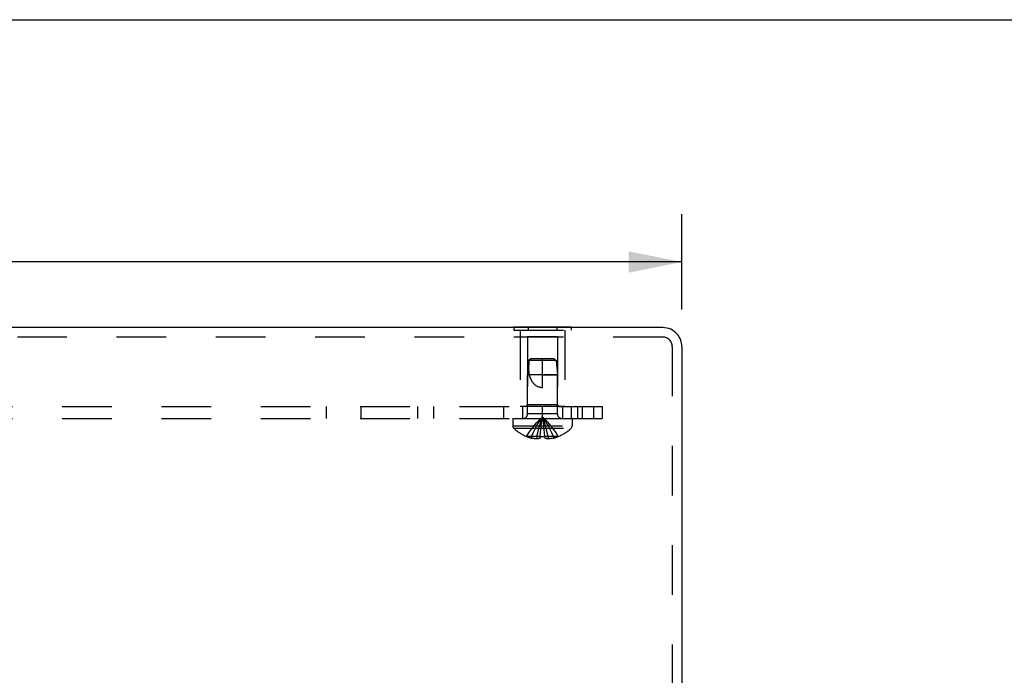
# Model space of a CAD drawing. Header units: inches. Extents: x 0 to 56.7, y 0 to 36.7.
# Tile 24 of 37: x 22.2 to 28.3, y 32.5 to 36.7. Entities that reach past the tile are written whole.
import ezdxf

# ---------------------------------------------------------------- set-up
doc = ezdxf.new("R2010")
doc.units = ezdxf.units.IN
doc.header["$LTSCALE"] = 3.116667
doc.header["$MEASUREMENT"] = 0
doc.linetypes.add('HIDDEN', pattern=[0.2, 0.1, -0.1])
doc.layers.get('0').update_dxf_attribs({"linetype": 'CONTINUOUS'})
for name, color, linetype in [('DEFAULT_2', 8, 'HIDDEN'), ('DIMENSIONS', 7, 'CONTINUOUS'), ('SUBPANEL', 7, 'CONTINUOUS')]:
    doc.layers.add(name, color=color, linetype=linetype)
doc.styles.get("Standard").update_dxf_attribs({"font": 'arial.ttf'})
doc.dimstyles.new('DIMSTYLE_1', dxfattribs={"dimtxt": 0.25, "dimasz": 0.333333, "dimexe": 0.09, "dimexo": 0.07, "dimgap": 0.0375, "dimtad": 0, "dimtih": 1, "dimtoh": 1, "dimzin": 4, "dimdsep": 46, "dimtxsty": 'Standard', "dimblk": '_FILLED', "dimblk1": '_FILLED', "dimblk2": '_FILLED', "dimcen": 0.09, "dimadec": 3, "dimazin": 1, "dimtfac": 1, "dimtdec": 3, "dimtofl": 0, "dimtmove": 0, "dimatfit": 3, "dimldrblk": '_FILLED', "dimfxl": 0, "dimtolj": 1, "dimtzin": 4, "dimarcsym": 0})

# ---------------------------------------------------------------- blocks, each defined once
blk = doc.blocks.new('_FILLED')
at = {"color": 0, "linetype": 'ByBlock'}
blk.add_solid([(0, 0), (-1, 0.2), (-1, -0.2)], dxfattribs=at)
blk = doc.blocks.new('*D12')
at = {"layer": 'DIMENSIONS', "color": 2, "linetype": 'Continuous'}
for p, q in [((16.3091, 34.8461), (16.3091, 35.4447)), ((26.3091, 34.8461), (26.3091, 35.4447)), ((16.3091, 35.1447), (20.7473, 35.1447)), ((26.3091, 35.1447), (21.8709, 35.1447))]:
    blk.add_line(p, q, dxfattribs=at)
at = {"layer": 'DIMENSIONS', "color": 2, "linetype": 'Continuous', "xscale": 0.3333333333, "yscale": 0.3333333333, "zscale": 0.3333333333, "rotation": 180}
blk.add_blockref('_FILLED', (16.3091, 35.1447), dxfattribs=at)
at = {"layer": 'DIMENSIONS', "color": 2, "linetype": 'Continuous', "xscale": 0.3333333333, "yscale": 0.3333333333, "zscale": 0.3333333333}
blk.add_blockref('_FILLED', (26.3091, 35.1447), dxfattribs=at)
at = {"layer": 'DIMENSIONS', "color": 2, "linetype": 'Continuous', "insert": (21.3091, 35.2697), "char_height": 0.25, "width": 0.873606, "attachment_point": 2, "line_spacing_factor": 0.9}
blk.add_mtext('10.00', dxfattribs=at)

msp = doc.modelspace()

# ---------------------------------------------------------------- linework, layer by layer
at = {"color": 7, "linetype": 'Continuous'}
for p, q in [((0, 36.6667), (56.6667, 36.6667)), ((25.2539, 34.7367), (25.6142, 34.7367)), ((25.2539, 34.7367), (25.2539, 34.7327)), ((25.344, 34.7367), (25.344, 34.7327)), ((25.5241, 34.7367), (25.5241, 34.7327)), ((25.6142, 34.7367), (25.6142, 34.7327))]:
    msp.add_line(p, q, dxfattribs=at)
at = {"color": 3, "linetype": 'Continuous'}
for p, q in [((26.1891, 34.7327), (16.4291, 34.7327)), ((26.3091, 34.6127), (26.3091, 29.7397))]:
    msp.add_line(p, q, dxfattribs=at)
at = {"color": 7, "linetype": 'Continuous'}
msp.add_arc((26.1891, 34.6127), 0.12, 40.40271, 90, dxfattribs=at)
at = {"color": 3, "linetype": 'Continuous'}
msp.add_arc((26.1891, 34.6127), 0.12, 0, 40.40271, dxfattribs=at)
at = {"layer": 'DEFAULT_2', "color": 8, "linetype": 'HIDDEN'}
for p, q in [((25.2539, 34.7327), (25.2539, 34.7157)), ((25.2539, 34.7157), (25.6142, 34.7157)), ((25.2941, 34.7157), (25.2941, 34.2367)), ((25.344, 34.7327), (25.344, 34.7157)), ((25.5241, 34.7327), (25.5241, 34.7157)), ((25.5741, 34.7157), (25.5741, 34.2367)), ((25.6142, 34.7327), (25.6142, 34.7157)), ((26.1891, 34.6727), (16.4291, 34.6727)), ((25.5291, 34.6742), (25.3391, 34.6742)), ((25.3391, 34.6742), (25.3391, 34.2467)), ((25.5291, 34.6742), (25.5291, 34.2467)), ((26.2491, 34.6127), (26.2491, 29.7397)), ((25.3491, 34.5268), (25.3401, 34.4367)), ((25.3601, 34.5367), (25.3491, 34.5268)), ((25.3491, 34.5268), (25.3548, 34.5319)), ((25.519, 34.5268), (25.3491, 34.5268)), ((25.3548, 34.5319), (25.3601, 34.5367)), ((25.5081, 34.5367), (25.3601, 34.5367)), ((25.4341, 34.3567), (25.4341, 34.5367)), ((25.5081, 34.5367), (25.519, 34.5268)), ((25.519, 34.5268), (25.5281, 34.4367)), ((25.5281, 34.4367), (25.3401, 34.4367)), ((25.3401, 34.1899), (25.3401, 34.4367)), ((25.4341, 34.4367), (25.5281, 34.4367)), ((25.5281, 34.1899), (25.5281, 34.4367)), ((25.3391, 34.2467), (25.3291, 34.2367)), ((25.5291, 34.2467), (25.3391, 34.2467)), ((25.5291, 34.2467), (25.5391, 34.2367)), ((25.5741, 34.2367), (25.2941, 34.2367)), ((25.5281, 34.1899), (25.3401, 34.1899)), ((25.2476, 34.1617), (25.6206, 34.1617)), ((25.2476, 34.1617), (25.2476, 34.1152)), ((25.4426, 34.113), (25.4399, 34.1335)), ((25.6206, 34.1617), (25.6206, 34.1152)), ((25.2476, 34.1152), (25.6206, 34.1152)), ((25.2538, 34.1007), (25.6143, 34.1007)), ((25.4186, 34.0484), (25.4207, 34.0708)), ((25.4451, 34.0921), (25.4426, 34.1132)), ((25.4474, 34.0705), (25.4451, 34.0923)), ((25.4496, 34.0484), (25.4474, 34.0708)), ((25.3348, 34.0488), (25.3346, 34.0484)), ((25.3358, 34.0484), (25.3348, 34.0488)), ((25.4186, 34.0484), (25.3358, 34.0484)), ((25.3656, 34.0484), (25.3656, 34.0383)), ((25.3992, 34.0484), (25.3992, 34.0334)), ((25.4186, 34.0488), (25.4186, 34.0484)), ((25.4186, 34.0484), (25.4186, 34.0383)), ((25.4495, 34.0488), (25.4496, 34.0484)), ((25.5323, 34.0484), (25.4496, 34.0484)), ((25.4496, 34.0484), (25.4496, 34.0383)), ((25.469, 34.0484), (25.469, 34.0334)), ((25.5026, 34.0484), (25.5026, 34.0383)), ((25.5333, 34.0488), (25.5323, 34.0484)), ((25.5333, 34.0488), (25.5336, 34.0484))]:
    msp.add_line(p, q, dxfattribs=at)
for points in [[(25.3491, 34.5268), (25.3482, 34.5153), (25.3475, 34.5037), (25.347, 34.4919), (25.3469, 34.4802), (25.3471, 34.4687), (25.3477, 34.4575), (25.3486, 34.4469), (25.35, 34.4367)], [(25.35, 34.4367), (25.3521, 34.4294), (25.3544, 34.4225), (25.3569, 34.416), (25.3595, 34.41), (25.3623, 34.4044), (25.3652, 34.3993), (25.3682, 34.3945), (25.3712, 34.3902), (25.3743, 34.3863), (25.3774, 34.3827), (25.3805, 34.3794), (25.3837, 34.3764), (25.3869, 34.3737), (25.3901, 34.3713), (25.3933, 34.3691), (25.3965, 34.367), (25.3998, 34.3652), (25.4032, 34.3635), (25.4068, 34.362), (25.4104, 34.3606), (25.4142, 34.3595), (25.4181, 34.3585), (25.422, 34.3577), (25.426, 34.3572), (25.43, 34.3568), (25.4341, 34.3567)], [(25.3348, 34.0488), (25.3485, 34.0708), (25.3633, 34.0923), (25.3793, 34.1132), (25.3964, 34.1335), (25.4147, 34.1532), (25.4341, 34.1724)], [(25.3656, 34.0484), (25.375, 34.0705), (25.3852, 34.0921), (25.3963, 34.113), (25.4081, 34.1334), (25.4207, 34.1532), (25.4341, 34.1724)], [(25.3992, 34.0484), (25.404, 34.0705), (25.4092, 34.0921), (25.4148, 34.113), (25.4208, 34.1334), (25.4272, 34.1532), (25.4341, 34.1724)], [(25.4207, 34.0705), (25.423, 34.0923), (25.4255, 34.1132), (25.4282, 34.1335), (25.431, 34.1532), (25.4341, 34.1724)], [(25.423, 34.0921), (25.4255, 34.113), (25.4282, 34.1334), (25.431, 34.1532), (25.4341, 34.1724)], [(25.469, 34.0484), (25.4641, 34.0705), (25.4589, 34.0921), (25.4533, 34.113), (25.4473, 34.1334), (25.4409, 34.1532), (25.4341, 34.1724)], [(25.4399, 34.1334), (25.4371, 34.1532), (25.4341, 34.1724)], [(25.4399, 34.1335), (25.4371, 34.1532), (25.4341, 34.1724)], [(25.5333, 34.0488), (25.5196, 34.0708), (25.5048, 34.0923), (25.4888, 34.1132), (25.4717, 34.1335), (25.4534, 34.1532), (25.4341, 34.1724)], [(25.5026, 34.0484), (25.4931, 34.0705), (25.4829, 34.0921), (25.4719, 34.113), (25.46, 34.1334), (25.4474, 34.1532), (25.4341, 34.1724)], [(25.3992, 34.0334), (25.3951, 34.0337), (25.3911, 34.034), (25.387, 34.0345), (25.3829, 34.035), (25.3787, 34.0357), (25.3744, 34.0364), (25.37, 34.0373), (25.3656, 34.0383)], [(25.4186, 34.0383), (25.4161, 34.0374), (25.4137, 34.0365), (25.4113, 34.0358), (25.4089, 34.0351), (25.4064, 34.0345), (25.404, 34.0341), (25.4016, 34.0337), (25.3992, 34.0334)], [(25.4186, 34.0488), (25.4237, 34.0485), (25.4289, 34.0484), (25.4341, 34.0484), (25.4392, 34.0484), (25.4444, 34.0485), (25.4495, 34.0488)], [(25.469, 34.0334), (25.4665, 34.0337), (25.4641, 34.0341), (25.4617, 34.0345), (25.4593, 34.0351), (25.4568, 34.0358), (25.4544, 34.0365), (25.452, 34.0374), (25.4496, 34.0383)], [(25.5026, 34.0383), (25.4981, 34.0373), (25.4937, 34.0364), (25.4894, 34.0357), (25.4852, 34.035), (25.4811, 34.0345), (25.477, 34.034), (25.473, 34.0337), (25.469, 34.0334)]]:
    msp.add_lwpolyline(points, dxfattribs=at)
for centre, radius, start, end in [((26.1891, 34.6127), 0.06, 0, 90), ((25.3119, 34.1899), 0.0282, 270, 360), ((25.5563, 34.1899), 0.0282, 180, 270), ((25.2676, 34.1152), 0.02, 180, 226.4862), ((25.4341, 34.2905), 0.2618, 226.4862, 247.66431), ((25.4341, 34.2905), 0.2618, 292.33569, 313.5138), ((25.6006, 34.1152), 0.02, 313.5138, 360), ((25.4341, 34.2905), 0.2614, 247.91062, 254.80589), ((25.4341, 34.2905), 0.2614, 285.19411, 292.08938)]:
    msp.add_arc(centre, radius, start, end, dxfattribs=at)
at = {"layer": 'SUBPANEL', "color": 8, "linetype": 'HIDDEN'}
for p, q in [((16.8091, 34.2367), (25.8091, 34.2367)), ((24.0751, 34.2367), (24.0751, 34.1617)), ((24.2931, 34.2367), (24.2931, 34.1617)), ((24.6513, 34.1617), (24.6513, 34.2367)), ((24.7525, 34.1617), (24.7525, 34.2367)), ((25.1921, 34.1617), (25.1921, 34.2367)), ((25.3091, 34.2367), (25.3091, 34.1617)), ((25.4341, 34.1617), (25.4341, 34.2367)), ((25.5591, 34.2367), (25.5591, 34.1617)), ((25.6151, 34.2367), (25.6151, 34.1617)), ((25.655, 34.1617), (25.655, 34.2367)), ((25.6841, 34.2367), (25.6841, 34.1617)), ((25.7573, 34.1617), (25.7573, 34.2367)), ((25.8091, 34.2367), (25.8091, 34.1617)), ((16.8091, 34.1617), (25.8091, 34.1617))]:
    msp.add_line(p, q, dxfattribs=at)

# ---------------------------------------------------------------- dimensions: what is measured, and where the dimension line sits
at = {"layer": 'DIMENSIONS', "color": 2, "linetype": 'Continuous'}
dim = msp.add_linear_dim(base=(26.3091, 35.1447), p1=(16.3091, 35.5147), p2=(26.3091, 35.5147), dimstyle='DIMSTYLE_1', dxfattribs=at)
dim.commit()
dim.dimension.update_dxf_attribs({"geometry": '*D12', "text_midpoint": (21.3197, 35.1433), "dimtype": 160})

doc.saveas('drawing.dxf')
